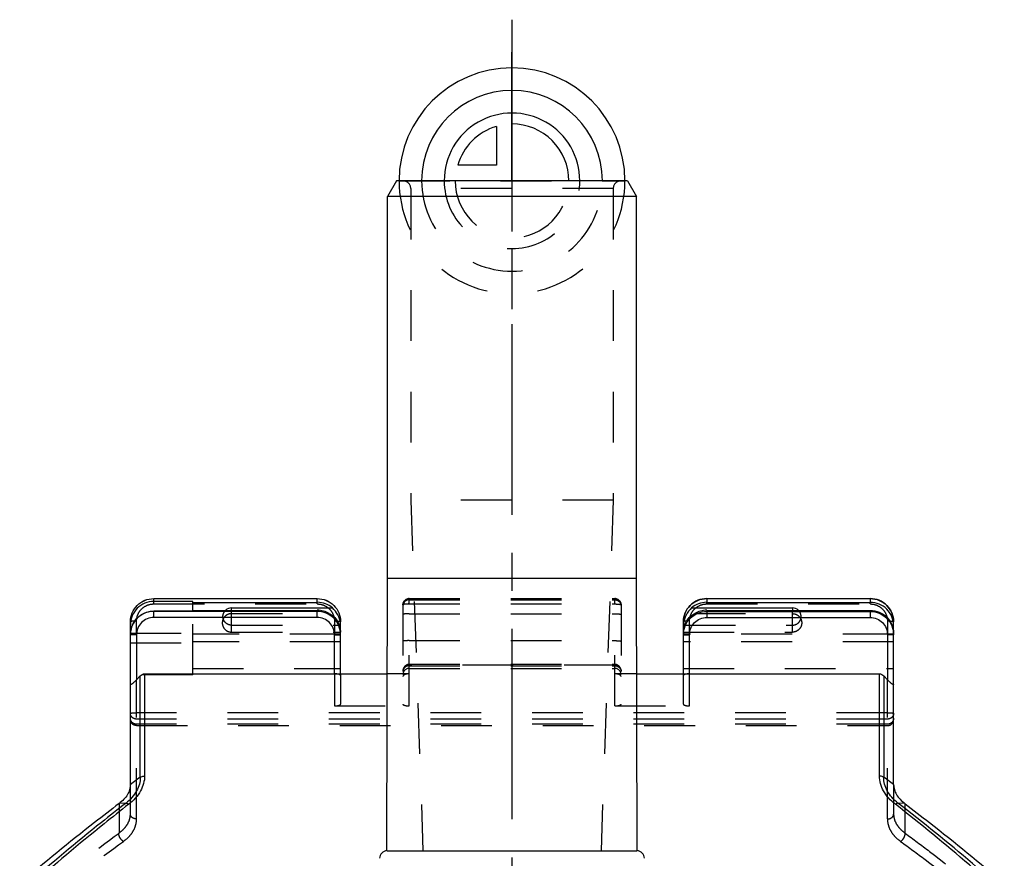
# Model space of a CAD drawing. Header units: millimetres. Extents: x 0 to 1000, y 0 to 1000.
# Tile 4 of 4: x 437 to 563, y 505 to 612. Entities that reach past the tile are written whole.
import ezdxf

# ---------------------------------------------------------------- set-up
doc = ezdxf.new("R2010")
doc.units = ezdxf.units.MM
doc.header["$LTSCALE"] = 65.185185
doc.linetypes.add('CENTER', pattern=[0.6, 0.375, -0.075, 0.075, -0.075])
doc.linetypes.add('HIDDEN', pattern=[0.2, 0.1, -0.1])
for name, color, linetype in [('ACHSEN_S', 7, 'CONTINUOUS'), ('FASEN', 7, 'CONTINUOUS'), ('FLAECHEN', 7, 'CONTINUOUS'), ('KOERPER', 7, 'CONTINUOUS'), ('KONST.EL_MIT_GEO', 7, 'CONTINUOUS'), ('KURVEN', 7, 'CONTINUOUS')]:
    doc.layers.add(name, color=color, linetype=linetype)

msp = doc.modelspace()

# ---------------------------------------------------------------- linework, layer by layer
at = {"layer": 'ACHSEN_S', "color": 40, "linetype": 'CENTER'}
msp.add_line((500, 612.42), (500, 384.8), dxfattribs=at)
at = {"layer": 'FASEN', "color": 7, "linetype": 'Continuous'}
for p, q in [((485.15, 591.73), (484, 589.73)), ((514.85, 591.73), (485.15, 591.73)), ((514.85, 591.73), (516, 589.73)), ((516, 589.73), (484, 589.73))]:
    msp.add_line(p, q, dxfattribs=at)
for points, knots in [([(451, 514.22), (451, 514), (450.93, 513.55), (450.65, 512.9), (450.17, 512.28), (449.76, 511.93), (449.54, 511.76)], [0, 0, 0, 0, 0.219259, 0.455151, 0.714417, 1, 1, 1, 1]), ([(549, 514.22), (549, 514), (549.07, 513.55), (549.35, 512.9), (549.83, 512.28), (550.24, 511.93), (550.46, 511.76)], [0, 0, 0, 0, 0.219244, 0.455158, 0.714399, 1, 1, 1, 1]), ([(449.54, 511.76), (448.49, 510.96), (444.16, 507.63), (439.94, 504.17), (436.79, 501.48)], [0, 0, 0, 0, 0.241303, 1, 1, 1, 1]), ([(550.46, 511.76), (551.51, 510.96), (555.84, 507.63), (560.06, 504.17), (563.21, 501.48)], [0, 0, 0, 0, 0.24131, 1, 1, 1, 1])]:
    msp.add_open_spline(points, degree=3, knots=knots, dxfattribs=at)
at = {"layer": 'FLAECHEN', "color": 8, "linetype": 'HIDDEN'}
for p, q in [((487, 550.73), (488.57, 505.72)), ((513, 550.73), (487, 550.73)), ((513, 550.73), (511.43, 505.72)), ((488.57, 505.72), (511.43, 505.72))]:
    msp.add_line(p, q, dxfattribs=at)
at = {"layer": 'KOERPER', "color": 7, "linetype": 'Continuous'}
for p, q in [((484, 540.73), (484, 589.73)), ((516, 540.73), (516, 589.73)), ((483.94, 505.72), (484, 540.73)), ((484, 540.73), (516, 540.73)), ((516.06, 505.72), (516, 540.73)), ((464, 536.58), (464, 536.9)), ((536, 536.9), (536, 536.58)), ((483.94, 505.72), (516.06, 505.72))]:
    msp.add_line(p, q, dxfattribs=at)
at = {"layer": 'KOERPER', "color": 8, "linetype": 'HIDDEN'}
for p, q in [((464, 533.78), (464, 536.58)), ((536, 533.78), (536, 536.58))]:
    msp.add_line(p, q, dxfattribs=at)
at = {"layer": 'KOERPER', "color": 7, "linetype": 'Continuous'}
for centre, radius, start, end in [((464, 535.77), 1.12, 89.9621, 133.6968), ((536, 535.77), 1.12, 46.3032, 90.0379), ((484, 504.73), 1, 93.5024, 179), ((516, 504.73), 1, 1, 86.4976)]:
    msp.add_arc(centre, radius, start, end, dxfattribs=at)
at = {"layer": 'KOERPER', "color": 8, "linetype": 'HIDDEN'}
for points, knots in [([(464, 536.16), (463.84, 536.16), (463.53, 536.1), (463.13, 535.84), (462.86, 535.44), (462.77, 534.97), (462.86, 534.5), (463.13, 534.11), (463.53, 533.84), (463.84, 533.78), (464, 533.78)], [0, 0, 0, 0, 0.125505, 0.250702, 0.375497, 0.5, 0.624503, 0.749298, 0.874495, 1, 1, 1, 1]), ([(464, 534.68), (463.78, 534.68), (463.34, 534.81), (462.9, 535.35), (462.84, 536.03), (463.07, 536.44), (463.22, 536.59)], [0, 0, 0, 0, 0.251128, 0.501148, 0.750328, 1, 1, 1, 1]), ([(536, 534.68), (536.22, 534.68), (536.66, 534.81), (537.1, 535.35), (537.16, 536.03), (536.93, 536.44), (536.78, 536.59)], [0, 0, 0, 0, 0.251128, 0.501148, 0.750328, 1, 1, 1, 1]), ([(536, 536.16), (536.16, 536.16), (536.47, 536.1), (536.87, 535.84), (537.14, 535.44), (537.23, 534.97), (537.14, 534.5), (536.87, 534.11), (536.47, 533.84), (536.16, 533.78), (536, 533.78)], [0, 0, 0, 0, 0.125505, 0.250702, 0.375497, 0.5, 0.624503, 0.749298, 0.874495, 1, 1, 1, 1])]:
    msp.add_open_spline(points, degree=3, knots=knots, dxfattribs=at)
at = {"layer": 'KONST.EL_MIT_GEO', "color": 8, "linetype": 'HIDDEN'}
for p, q in [((514, 591.73), (486, 591.73)), ((487, 590.73), (487, 550.73)), ((513, 590.73), (487, 590.73)), ((513, 590.73), (513, 550.73)), ((454, 537.4), (454, 537.71)), ((454, 537.4), (475, 537.4)), ((475, 537.4), (475, 537.6)), ((486.8, 524.31), (486.8, 538.09)), ((486.8, 538.09), (513.2, 538.09)), ((486.8, 538.09), (513.2, 538.09)), ((486.8, 537.94), (513.2, 537.94)), ((486.8, 537.4), (513.2, 537.4)), ((513.2, 524.31), (513.2, 538.09)), ((525, 537.4), (525, 537.6)), ((525, 537.4), (546, 537.4)), ((546, 537.4), (546, 537.6)), ((459, 528.28), (459, 536.47)), ((464, 536.16), (476.54, 536.16)), ((486, 537.29), (486, 524.53)), ((486.8, 536.13), (513.2, 536.13)), ((514, 537.29), (514, 524.53)), ((523.46, 536.16), (536, 536.16)), ((451, 534.74), (451, 535.11)), ((451.8, 533.45), (451.8, 535.22)), ((477.2, 535.22), (477.2, 533.45)), ((522.8, 533.45), (522.8, 535.22)), ((548.2, 535.22), (548.2, 533.45)), ((451, 533.65), (459, 533.65)), ((478, 533.54), (459, 533.54)), ((464, 534.68), (477.83, 534.68)), ((464, 533.78), (477.99, 533.78)), ((549, 533.54), (522, 533.54)), ((522.01, 533.78), (536, 533.78)), ((522.17, 534.68), (536, 534.68)), ((451, 532.41), (459, 532.41)), ((478, 532.52), (459, 532.52)), ((486.8, 532.69), (513.2, 532.69)), ((549, 532.52), (522, 532.52)), ((459, 529.13), (478, 529.13)), ((486.8, 529.65), (513.2, 529.65)), ((513.2, 529.55), (486.8, 529.55)), ((486.8, 529.47), (513.2, 529.47)), ((486.8, 529.13), (513.2, 529.13)), ((522, 529.13), (549, 529.13)), ((459, 528.28), (451, 528.28)), ((451.8, 509.8), (451.8, 527.67)), ((477.2, 528.43), (477.2, 524.31)), ((478, 528.43), (478, 524.53)), ((486.8, 528.43), (483.98, 528.43)), ((516.02, 528.43), (513.2, 528.43)), ((522, 524.53), (522, 528.43)), ((522.8, 524.31), (522.8, 528.43)), ((548.2, 509.8), (548.2, 527.67)), ((548.2, 523.44), (451.8, 523.44)), ((477.2, 524.31), (486.8, 524.31)), ((513.2, 524.31), (522.8, 524.31)), ((548.2, 522.62), (451.8, 522.62)), ((548.2, 521.96), (451.8, 521.96)), ((451.8, 521.78), (548.2, 521.78)), ((451, 510.41), (451, 514.22)), ((549, 514.22), (549, 510.41)), ((449.54, 511.76), (449.54, 507.98)), ((550.46, 511.76), (550.46, 507.98))]:
    msp.add_line(p, q, dxfattribs=at)
at = {"layer": 'KONST.EL_MIT_GEO', "color": 7, "linetype": 'Continuous'}
for p, q in [((454, 537.71), (454, 538.09)), ((454, 538.09), (475, 538.09)), ((454, 538.09), (475, 538.09)), ((459, 537.71), (454, 537.71)), ((459, 536.47), (459, 537.71)), ((459, 537.6), (475, 537.6)), ((475, 537.6), (475, 538.09)), ((525, 538.09), (525, 537.6)), ((525, 538.09), (546, 538.09)), ((525, 538.09), (546, 538.09)), ((525, 537.6), (546, 537.6)), ((546, 538.09), (546, 537.6)), ((454, 535.67), (454, 536.47)), ((459, 536.47), (454, 536.47)), ((475, 536.45), (454, 536.45)), ((459, 536.58), (475, 536.58)), ((464, 536.9), (476.94, 536.9)), ((475, 535.67), (475, 536.58)), ((523.06, 536.9), (536, 536.9)), ((525, 536.58), (525, 535.67)), ((525, 536.58), (546, 536.58)), ((525, 536.45), (546, 536.45)), ((546, 536.58), (546, 535.67)), ((475, 535.67), (454, 535.67)), ((478, 528.43), (478, 535.11)), ((522, 528.43), (522, 535.11)), ((525, 535.67), (546, 535.67)), ((549, 514.22), (549, 535.11)), ((451, 514.22), (451, 534.74)), ((477.83, 534.68), (478, 534.68)), ((522, 534.68), (522.17, 534.68)), ((451.8, 533.45), (451.8, 527.67)), ((477.2, 528.43), (477.2, 533.45)), ((522.8, 528.43), (522.8, 533.45)), ((548.2, 533.45), (548.2, 527.67)), ((452.27, 528.18), (451.8, 527.67)), ((452.27, 515.15), (452.27, 528.18)), ((452.83, 528.43), (452.83, 515.31)), ((452.83, 528.43), (483.98, 528.43)), ((516.02, 528.43), (547.17, 528.43)), ((547.17, 515.3), (547.17, 528.43)), ((547.73, 528.18), (547.73, 515.15)), ((548.2, 527.67), (547.73, 528.18)), ((452.27, 515.15), (451, 514.22)), ((549, 514.22), (547.73, 515.15)), ((450.44, 511.83), (449.54, 511.76)), ((550.46, 511.76), (549.56, 511.83))]:
    msp.add_line(p, q, dxfattribs=at)
at = {"layer": 'KONST.EL_MIT_GEO', "color": 8, "linetype": 'HIDDEN'}
for centre, radius, start, end in [((486, 590.73), 1, 0, 90), ((514, 590.73), 1, 90, 180), ((486.8, 537.29), 0.8, 90, 180), ((513.2, 537.29), 0.8, 0, 90), ((486.8, 528.85), 0.8, 90, 180), ((486.8, 528.33), 0.8, 90, 180), ((486.72, 528.79), 0.723, 175.4259, 179.9936), ((513.2, 528.85), 0.8, 0, 90), ((513.2, 528.33), 0.8, 0, 90), ((513.28, 528.79), 0.723, 0.0064, 4.5741)]:
    msp.add_arc(centre, radius, start, end, dxfattribs=at)
at = {"layer": 'KONST.EL_MIT_GEO', "color": 7, "linetype": 'Continuous'}
for centre, radius, start, end in [((475, 534.59), 3.02, 49.97, 90.0295), ((525, 534.59), 3.02, 89.9705, 130.03), ((454, 533.47), 2.98, 90.0032, 93.346), ((475, 533.57), 3.02, 59.3249, 90.0148), ((525, 533.57), 3.02, 89.9852, 120.6751), ((475.49, 534.62), 2.51, 4.2005, 7.5035), ((475.62, 534.63), 2.38, 2.6548, 4.1967), ((524.36, 534.63), 2.36, 175.4048, 178.7841), ((524.5, 534.62), 2.5, 173.6297, 175.4155), ((454.03, 533.44), 3.03, 176.6675, 179.9955), ((475.05, 533.61), 2.95, 0.0004, 3.3507), ((475.75, 534.63), 2.25, 1.1677, 2.6569), ((475.05, 534.63), 2.95, 0, 0.9888), ((524.95, 534.63), 2.95, 179.0112, 180), ((524.95, 533.61), 2.95, 176.6493, 179.9996)]:
    msp.add_arc(centre, radius, start, end, dxfattribs=at)
at = {"layer": 'KONST.EL_MIT_GEO', "color": 8, "linetype": 'HIDDEN'}
for centre, ratio, start_param, end_param in [((477.2, 528.22), 0.258608, 0, 1.570796), ((522.8, 528.22), 0.258608, 1.570796, 3.141593), ((477.2, 524.53), 0.271258, -1.570796, 0), ((486.8, 524.53), 0.271258, 3.141593, 4.712389), ((513.2, 524.53), 0.271258, -1.570796, 0), ((522.8, 524.53), 0.271258, 3.141593, 4.712389)]:
    msp.add_ellipse(centre, major_axis=(0.8, 0), ratio=ratio, start_param=start_param, end_param=end_param, dxfattribs=at)
at = {"layer": 'KONST.EL_MIT_GEO', "color": 7, "linetype": 'Continuous'}
for points, knots in [([(451, 535.11), (451, 535.5), (451.16, 536.28), (451.83, 537.28), (452.82, 537.94), (453.61, 538.09), (454, 538.09)], [0, 0, 0, 0, 0.249463, 0.499239, 0.749462, 1, 1, 1, 1]), ([(451, 535.11), (451, 535.5), (451.16, 536.28), (451.83, 537.27), (452.82, 537.93), (453.61, 538.09), (454, 538.09)], [0, 0, 0, 0, 0.249007, 0.498597, 0.749009, 1, 1, 1, 1]), ([(454, 537.71), (453.61, 537.71), (452.82, 537.56), (451.83, 536.9), (451.16, 535.91), (451, 535.13), (451, 534.74)], [0, 0, 0, 0, 0.250991, 0.501403, 0.750993, 1, 1, 1, 1]), ([(475, 538.09), (475.39, 538.09), (476.18, 537.94), (477.17, 537.28), (477.84, 536.28), (478, 535.5), (478, 535.11)], [0, 0, 0, 0, 0.250538, 0.500761, 0.750537, 1, 1, 1, 1]), ([(475, 538.09), (475.39, 538.09), (476.18, 537.93), (477.17, 537.27), (477.84, 536.28), (478, 535.5), (478, 535.11)], [0, 0, 0, 0, 0.250991, 0.501403, 0.750993, 1, 1, 1, 1]), ([(525, 538.09), (524.61, 538.09), (523.82, 537.94), (522.83, 537.28), (522.16, 536.28), (522, 535.5), (522, 535.11)], [0, 0, 0, 0, 0.250538, 0.500761, 0.750537, 1, 1, 1, 1]), ([(522, 535.11), (522, 535.5), (522.16, 536.28), (522.83, 537.27), (523.82, 537.93), (524.61, 538.09), (525, 538.09)], [0, 0, 0, 0, 0.249007, 0.498597, 0.749009, 1, 1, 1, 1]), ([(549, 535.11), (549, 535.5), (548.84, 536.28), (548.17, 537.28), (547.18, 537.94), (546.39, 538.09), (546, 538.09)], [0, 0, 0, 0, 0.249463, 0.499239, 0.749462, 1, 1, 1, 1]), ([(546, 538.09), (546.39, 538.09), (547.18, 537.93), (548.17, 537.27), (548.84, 536.28), (549, 535.5), (549, 535.11)], [0, 0, 0, 0, 0.250991, 0.501403, 0.750993, 1, 1, 1, 1]), ([(549, 534.63), (549, 535.02), (548.84, 535.8), (548.17, 536.79), (547.18, 537.45), (546.39, 537.6), (546, 537.6)], [0, 0, 0, 0, 0.249007, 0.498597, 0.749009, 1, 1, 1, 1]), ([(451, 533.5), (451, 533.89), (451.16, 534.67), (451.83, 535.66), (452.82, 536.32), (453.61, 536.47), (454, 536.47)], [0, 0, 0, 0, 0.249007, 0.498597, 0.749009, 1, 1, 1, 1]), ([(453.83, 536.45), (453.46, 536.43), (452.74, 536.25), (451.83, 535.61), (451.2, 534.7), (451.03, 533.97), (451.01, 533.61)], [0, 0, 0, 0, 0.250017, 0.500008, 0.749995, 1, 1, 1, 1]), ([(478, 533.44), (478, 533.83), (477.84, 534.62), (477.18, 535.62), (476.18, 536.29), (475.39, 536.45), (475, 536.45)], [0, 0, 0, 0, 0.249996, 0.499997, 0.749999, 1, 1, 1, 1]), ([(476.54, 536.16), (476.74, 536.06), (477.14, 535.79), (477.62, 535.21), (477.91, 534.51), (477.98, 534.01), (477.99, 533.78)], [0, 0, 0, 0, 0.230963, 0.488896, 0.763013, 1, 1, 1, 1]), ([(477.98, 534.95), (477.93, 535.31), (477.68, 536.04), (477.21, 536.63), (476.94, 536.9)], [0, 0, 0, 0, 0.496193, 1, 1, 1, 1]), ([(522, 533.44), (522, 533.83), (522.16, 534.62), (522.82, 535.62), (523.82, 536.29), (524.61, 536.45), (525, 536.45)], [0, 0, 0, 0, 0.249996, 0.499997, 0.749999, 1, 1, 1, 1]), ([(523.06, 536.9), (522.78, 536.63), (522.3, 536.01), (522.06, 535.27), (522.01, 534.9)], [0, 0, 0, 0, 0.507308, 1, 1, 1, 1]), ([(522.01, 533.78), (522.02, 534.01), (522.09, 534.51), (522.38, 535.21), (522.86, 535.79), (523.26, 536.06), (523.46, 536.16)], [0, 0, 0, 0, 0.237009, 0.511092, 0.769015, 1, 1, 1, 1]), ([(546, 536.58), (546.39, 536.58), (547.18, 536.43), (548.17, 535.77), (548.84, 534.78), (549, 534), (549, 533.61)], [0, 0, 0, 0, 0.250991, 0.501403, 0.750993, 1, 1, 1, 1]), ([(546, 536.45), (546.39, 536.45), (547.18, 536.29), (548.18, 535.62), (548.84, 534.62), (549, 533.83), (549, 533.44)], [0, 0, 0, 0, 0.250001, 0.500003, 0.750004, 1, 1, 1, 1]), ([(454, 535.67), (453.71, 535.67), (453.13, 535.56), (452.4, 535.06), (451.91, 534.32), (451.8, 533.74), (451.8, 533.45)], [0, 0, 0, 0, 0.249971, 0.499962, 0.749975, 1, 1, 1, 1]), ([(477.2, 533.45), (477.2, 533.74), (477.09, 534.32), (476.6, 535.06), (475.87, 535.56), (475.29, 535.67), (475, 535.67)], [0, 0, 0, 0, 0.250025, 0.500038, 0.750029, 1, 1, 1, 1]), ([(522.8, 533.45), (522.8, 533.74), (522.91, 534.32), (523.4, 535.06), (524.13, 535.56), (524.71, 535.67), (525, 535.67)], [0, 0, 0, 0, 0.250025, 0.500038, 0.750029, 1, 1, 1, 1]), ([(546, 535.67), (546.29, 535.67), (546.87, 535.56), (547.6, 535.06), (548.09, 534.32), (548.2, 533.74), (548.2, 533.45)], [0, 0, 0, 0, 0.249971, 0.499962, 0.749975, 1, 1, 1, 1]), ([(451.21, 533.44), (451.16, 533.44), (451.09, 533.44), (451.03, 533.44), (451, 533.44)], [0, 0, 0, 0, 0.677398, 1, 1, 1, 1]), ([(451, 533.44), (451, 533.44), (451, 533.44), (451, 533.44), (451, 533.44)], [0, 0, 0, 0, 0.718735, 1, 1, 1, 1]), ([(451.8, 533.45), (451.74, 533.45), (451.55, 533.45), (451.35, 533.45), (451.21, 533.44)], [0, 0, 0, 0, 0.279574, 1, 1, 1, 1]), ([(477.2, 533.45), (477.3, 533.45), (477.45, 533.45), (477.64, 533.45), (477.76, 533.45), (477.86, 533.44), (477.92, 533.44), (477.96, 533.44), (477.98, 533.44), (477.99, 533.44), (478, 533.44), (478, 533.44)], [0, 0, 0, 0, 0.382504, 0.555264, 0.706681, 0.831028, 0.923425, 0.956514, 0.980381, 0.994876, 1, 1, 1, 1]), ([(522, 533.44), (522, 533.44), (522.01, 533.44), (522.02, 533.44), (522.04, 533.44), (522.08, 533.44), (522.14, 533.44), (522.24, 533.45), (522.36, 533.45), (522.55, 533.45), (522.7, 533.45), (522.8, 533.45)], [0, 0, 0, 0, 0.005124, 0.019619, 0.043486, 0.076575, 0.168972, 0.293319, 0.444736, 0.617496, 1, 1, 1, 1]), ([(549, 533.44), (549, 533.44), (548.99, 533.44), (548.98, 533.44), (548.96, 533.44), (548.92, 533.44), (548.86, 533.44), (548.76, 533.45), (548.64, 533.45), (548.45, 533.45), (548.3, 533.45), (548.2, 533.45)], [0, 0, 0, 0, 0.005124, 0.019619, 0.043486, 0.076575, 0.168972, 0.293319, 0.444736, 0.617496, 1, 1, 1, 1]), ([(451.8, 527.67), (451.76, 527.63), (451.68, 527.54), (451.55, 527.42), (451.42, 527.3), (451.3, 527.2), (451.18, 527.12), (451.1, 527.07), (451.02, 527.06), (451, 527.1), (451, 527.12)], [0, 0, 0, 0, 0.173256, 0.344442, 0.509967, 0.664121, 0.797351, 0.896224, 0.953101, 1, 1, 1, 1]), ([(452.27, 528.18), (452.34, 528.25), (452.51, 528.38), (452.73, 528.43), (452.83, 528.43)], [0, 0, 0, 0, 0.500194, 1, 1, 1, 1]), ([(547.17, 528.43), (547.27, 528.43), (547.49, 528.38), (547.66, 528.25), (547.73, 528.18)], [0, 0, 0, 0, 0.499807, 1, 1, 1, 1]), ([(549, 527.12), (549, 527.1), (548.98, 527.06), (548.9, 527.07), (548.82, 527.12), (548.7, 527.2), (548.58, 527.3), (548.45, 527.42), (548.33, 527.54), (548.24, 527.63), (548.2, 527.67)], [0, 0, 0, 0, 0.046902, 0.103777, 0.202639, 0.335856, 0.490009, 0.65554, 0.826738, 1, 1, 1, 1]), ([(452.27, 515.15), (452.27, 514.85), (452.19, 514.24), (451.69, 513.03), (450.99, 512.26), (450.44, 511.83)], [0, 0, 0, 0, 0.226687, 0.466318, 1, 1, 1, 1]), ([(452.83, 515.31), (452.83, 514.99), (452.72, 514.32), (452.17, 512.99), (451.39, 512.15), (450.79, 511.69)], [0, 0, 0, 0, 0.227408, 0.467587, 1, 1, 1, 1]), ([(452.27, 515.15), (452.3, 515.17), (452.48, 515.27), (452.68, 515.31), (452.83, 515.31)], [0, 0, 0, 0, 0.231143, 1, 1, 1, 1]), ([(549.22, 511.68), (548.91, 511.92), (548.34, 512.44), (547.69, 513.35), (547.28, 514.31), (547.18, 514.98), (547.17, 515.3)], [0, 0, 0, 0, 0.276709, 0.533781, 0.773273, 1, 1, 1, 1]), ([(547.73, 515.15), (547.7, 515.17), (547.59, 515.22), (547.4, 515.29), (547.25, 515.3), (547.17, 515.3)], [0, 0, 0, 0, 0.22503, 0.603794, 1, 1, 1, 1]), ([(549.56, 511.83), (549.28, 512.05), (548.76, 512.53), (548.17, 513.36), (547.81, 514.25), (547.73, 514.85), (547.73, 515.15)], [0, 0, 0, 0, 0.277838, 0.535029, 0.773952, 1, 1, 1, 1]), ([(450.44, 511.83), (449.38, 511.01), (445.05, 507.61), (440.83, 504.08), (437.68, 501.34)], [0, 0, 0, 0, 0.24365, 1, 1, 1, 1]), ([(450.79, 511.69), (449.73, 510.86), (445.42, 507.44), (441.21, 503.88), (438.08, 501.13)], [0, 0, 0, 0, 0.243623, 1, 1, 1, 1]), ([(450.44, 511.83), (450.46, 511.83), (450.53, 511.81), (450.65, 511.78), (450.74, 511.72), (450.79, 511.69)], [0, 0, 0, 0, 0.180661, 0.55367, 1, 1, 1, 1]), ([(549.56, 511.83), (549.52, 511.82), (549.43, 511.79), (549.32, 511.74), (549.25, 511.7), (549.22, 511.68)], [0, 0, 0, 0, 0.402559, 0.6884, 1, 1, 1, 1]), ([(561.92, 501.13), (560.86, 502.06), (556.7, 505.66), (552.45, 509.16), (549.22, 511.68)], [0, 0, 0, 0, 0.256055, 1, 1, 1, 1]), ([(562.32, 501.34), (561.25, 502.27), (557.08, 505.85), (552.8, 509.33), (549.56, 511.83)], [0, 0, 0, 0, 0.256037, 1, 1, 1, 1])]:
    msp.add_open_spline(points, degree=3, knots=knots, dxfattribs=at)
at = {"layer": 'KONST.EL_MIT_GEO', "color": 8, "linetype": 'HIDDEN'}
for points, knots in [([(451.8, 535.22), (451.8, 535.5), (451.91, 536.07), (452.41, 536.8), (453.14, 537.28), (453.71, 537.4), (454, 537.4)], [0, 0, 0, 0, 0.249012, 0.498597, 0.749003, 1, 1, 1, 1]), ([(475, 537.4), (475.29, 537.4), (475.86, 537.28), (476.59, 536.8), (477.09, 536.07), (477.2, 535.5), (477.2, 535.22)], [0, 0, 0, 0, 0.250997, 0.501403, 0.750988, 1, 1, 1, 1]), ([(486, 537.29), (486, 537.4), (486.04, 537.6), (486.22, 537.87), (486.49, 538.04), (486.7, 538.09), (486.8, 538.09)], [0, 0, 0, 0, 0.249025, 0.498597, 0.74899, 1, 1, 1, 1]), ([(486.8, 537.94), (486.7, 537.94), (486.49, 537.9), (486.22, 537.73), (486.04, 537.46), (486, 537.25), (486, 537.15)], [0, 0, 0, 0, 0.25101, 0.501403, 0.750975, 1, 1, 1, 1]), ([(486.8, 537.4), (486.7, 537.4), (486.51, 537.39), (486.26, 537.37), (486.1, 537.35), (486.02, 537.32), (486, 537.3), (486, 537.29)], [0, 0, 0, 0, 0.374172, 0.692424, 0.908276, 0.968828, 1, 1, 1, 1]), ([(513.2, 538.09), (513.3, 538.09), (513.51, 538.04), (513.78, 537.87), (513.96, 537.6), (514, 537.4), (514, 537.29)], [0, 0, 0, 0, 0.25101, 0.501403, 0.750975, 1, 1, 1, 1]), ([(513.2, 537.94), (513.3, 537.94), (513.51, 537.9), (513.78, 537.73), (513.96, 537.46), (514, 537.25), (514, 537.15)], [0, 0, 0, 0, 0.25101, 0.501403, 0.750975, 1, 1, 1, 1]), ([(513.2, 537.4), (513.3, 537.4), (513.49, 537.39), (513.74, 537.37), (513.9, 537.35), (513.98, 537.32), (514, 537.3), (514, 537.29)], [0, 0, 0, 0, 0.374172, 0.692424, 0.908276, 0.968828, 1, 1, 1, 1]), ([(522.8, 535.22), (522.8, 535.5), (522.91, 536.07), (523.41, 536.8), (524.14, 537.28), (524.71, 537.4), (525, 537.4)], [0, 0, 0, 0, 0.249012, 0.498597, 0.749003, 1, 1, 1, 1]), ([(546, 537.4), (546.29, 537.4), (546.86, 537.28), (547.59, 536.8), (548.09, 536.07), (548.2, 535.5), (548.2, 535.22)], [0, 0, 0, 0, 0.250997, 0.501403, 0.750988, 1, 1, 1, 1]), ([(486.8, 536.13), (486.7, 536.13), (486.51, 536.13), (486.29, 536.12), (486.14, 536.11), (486.07, 536.09), (486.03, 536.08), (486, 536.07), (486, 536.07)], [0, 0, 0, 0, 0.378503, 0.699828, 0.823493, 0.916071, 0.974627, 1, 1, 1, 1]), ([(513.2, 536.13), (513.3, 536.13), (513.49, 536.13), (513.71, 536.12), (513.86, 536.11), (513.93, 536.09), (513.97, 536.08), (514, 536.07), (514, 536.07)], [0, 0, 0, 0, 0.378503, 0.699828, 0.823493, 0.916071, 0.974627, 1, 1, 1, 1]), ([(451.8, 535.22), (451.7, 535.22), (451.51, 535.21), (451.26, 535.19), (451.1, 535.16), (451.02, 535.14), (451, 535.12), (451, 535.11)], [0, 0, 0, 0, 0.374165, 0.692415, 0.908269, 0.968825, 1, 1, 1, 1]), ([(477.2, 535.22), (477.3, 535.22), (477.49, 535.21), (477.74, 535.19), (477.9, 535.16), (477.98, 535.14), (478, 535.12), (478, 535.11)], [0, 0, 0, 0, 0.374165, 0.692415, 0.908269, 0.968825, 1, 1, 1, 1]), ([(522.8, 535.22), (522.7, 535.22), (522.51, 535.21), (522.26, 535.19), (522.1, 535.16), (522.02, 535.14), (522, 535.12), (522, 535.11)], [0, 0, 0, 0, 0.374165, 0.692415, 0.908269, 0.968825, 1, 1, 1, 1]), ([(548.2, 535.22), (548.3, 535.22), (548.49, 535.21), (548.74, 535.19), (548.9, 535.16), (548.98, 535.14), (549, 535.12), (549, 535.11)], [0, 0, 0, 0, 0.374165, 0.692415, 0.908269, 0.968825, 1, 1, 1, 1]), ([(486.8, 532.69), (486.7, 532.69), (486.51, 532.69), (486.29, 532.67), (486.14, 532.66), (486.07, 532.65), (486.03, 532.64), (486, 532.63), (486, 532.62)], [0, 0, 0, 0, 0.378503, 0.699828, 0.823493, 0.916071, 0.974627, 1, 1, 1, 1]), ([(513.2, 532.69), (513.3, 532.69), (513.49, 532.69), (513.71, 532.67), (513.86, 532.66), (513.93, 532.65), (513.97, 532.64), (514, 532.63), (514, 532.62)], [0, 0, 0, 0, 0.378503, 0.699828, 0.823493, 0.916071, 0.974627, 1, 1, 1, 1]), ([(486.8, 529.55), (486.7, 529.55), (486.5, 529.51), (486.25, 529.36), (486.06, 529.13), (486.01, 528.94), (486, 528.85)], [0, 0, 0, 0, 0.255385, 0.507721, 0.755596, 1, 1, 1, 1]), ([(486.8, 529.47), (486.7, 529.47), (486.49, 529.43), (486.22, 529.27), (486.04, 529.03), (486, 528.84), (486, 528.74)], [0, 0, 0, 0, 0.260502, 0.514954, 0.760651, 1, 1, 1, 1]), ([(513.2, 529.55), (513.3, 529.55), (513.5, 529.51), (513.75, 529.36), (513.94, 529.13), (513.99, 528.94), (514, 528.85)], [0, 0, 0, 0, 0.255385, 0.507721, 0.755596, 1, 1, 1, 1]), ([(513.2, 529.47), (513.3, 529.47), (513.51, 529.43), (513.78, 529.27), (513.96, 529.03), (514, 528.84), (514, 528.74)], [0, 0, 0, 0, 0.260502, 0.514954, 0.760651, 1, 1, 1, 1]), ([(486.8, 528.43), (486.67, 528.43), (486.45, 528.41), (486.19, 528.32), (486.04, 528.21), (486, 528.12), (486, 528.08)], [0, 0, 0, 0, 0.421696, 0.698654, 0.875041, 1, 1, 1, 1]), ([(514, 528.08), (514, 528.12), (513.96, 528.21), (513.81, 528.32), (513.55, 528.41), (513.33, 528.43), (513.2, 528.43)], [0, 0, 0, 0, 0.124959, 0.301346, 0.578305, 1, 1, 1, 1]), ([(451, 523.34), (451, 523.35), (451.02, 523.37), (451.1, 523.39), (451.26, 523.42), (451.51, 523.44), (451.7, 523.44), (451.8, 523.44)], [0, 0, 0, 0, 0.031174, 0.091727, 0.30758, 0.625831, 1, 1, 1, 1]), ([(548.2, 523.44), (548.3, 523.44), (548.49, 523.44), (548.74, 523.42), (548.9, 523.39), (548.98, 523.37), (549, 523.35), (549, 523.34)], [0, 0, 0, 0, 0.374156, 0.692411, 0.908268, 0.968824, 1, 1, 1, 1]), ([(451.8, 522.62), (451.7, 522.62), (451.49, 522.65), (451.22, 522.81), (451.04, 523.05), (451, 523.24), (451, 523.34)], [0, 0, 0, 0, 0.261786, 0.516802, 0.761983, 1, 1, 1, 1]), ([(451.8, 521.96), (451.7, 521.96), (451.49, 522), (451.22, 522.17), (451.04, 522.42), (451, 522.63), (451, 522.73)], [0, 0, 0, 0, 0.255859, 0.508237, 0.755797, 1, 1, 1, 1]), ([(451.8, 521.78), (451.7, 521.78), (451.49, 521.82), (451.22, 521.99), (451.04, 522.25), (451, 522.46), (451, 522.56)], [0, 0, 0, 0, 0.251992, 0.502795, 0.751962, 1, 1, 1, 1]), ([(549, 523.34), (549, 523.24), (548.96, 523.05), (548.78, 522.81), (548.51, 522.65), (548.3, 522.62), (548.2, 522.62)], [0, 0, 0, 0, 0.238019, 0.483202, 0.73822, 1, 1, 1, 1]), ([(549, 522.73), (549, 522.63), (548.96, 522.42), (548.78, 522.17), (548.51, 522), (548.3, 521.96), (548.2, 521.96)], [0, 0, 0, 0, 0.244203, 0.491763, 0.744141, 1, 1, 1, 1]), ([(548.2, 521.78), (548.3, 521.78), (548.51, 521.82), (548.78, 521.99), (548.96, 522.25), (549, 522.46), (549, 522.56)], [0, 0, 0, 0, 0.251992, 0.502795, 0.751962, 1, 1, 1, 1]), ([(449.54, 507.98), (449.76, 508.15), (450.17, 508.5), (450.65, 509.11), (450.93, 509.75), (451, 510.2), (451, 510.41)], [0, 0, 0, 0, 0.286634, 0.546005, 0.781397, 1, 1, 1, 1]), ([(450.1, 506.91), (450.36, 507.1), (450.84, 507.51), (451.39, 508.23), (451.72, 509), (451.8, 509.54), (451.8, 509.8)], [0, 0, 0, 0, 0.281428, 0.539605, 0.77707, 1, 1, 1, 1]), ([(451.8, 509.8), (451.7, 509.8), (451.49, 509.83), (451.23, 509.96), (451.05, 510.16), (451, 510.33), (451, 510.41)], [0, 0, 0, 0, 0.279266, 0.542314, 0.780697, 1, 1, 1, 1]), ([(548.2, 509.8), (548.3, 509.8), (548.51, 509.83), (548.77, 509.96), (548.95, 510.16), (549, 510.33), (549, 510.41)], [0, 0, 0, 0, 0.279266, 0.542314, 0.780697, 1, 1, 1, 1]), ([(548.2, 509.8), (548.2, 509.54), (548.28, 509), (548.61, 508.23), (549.16, 507.51), (549.64, 507.1), (549.9, 506.91)], [0, 0, 0, 0, 0.222929, 0.460394, 0.718572, 1, 1, 1, 1]), ([(549, 510.41), (549, 510.2), (549.07, 509.75), (549.35, 509.11), (549.83, 508.5), (550.24, 508.15), (550.46, 507.98)], [0, 0, 0, 0, 0.218603, 0.453994, 0.713366, 1, 1, 1, 1]), ([(436.79, 497.9), (437.85, 498.8), (442.02, 502.27), (446.29, 505.6), (449.54, 507.98)], [0, 0, 0, 0, 0.257155, 1, 1, 1, 1]), ([(450.1, 506.91), (450.01, 506.97), (449.83, 507.13), (449.64, 507.41), (449.53, 507.7), (449.51, 507.9), (449.54, 507.98)], [0, 0, 0, 0, 0.264702, 0.544347, 0.799219, 1, 1, 1, 1]), ([(549.9, 506.91), (549.99, 506.97), (550.17, 507.13), (550.36, 507.41), (550.47, 507.7), (550.49, 507.9), (550.46, 507.98)], [0, 0, 0, 0, 0.264702, 0.544347, 0.799219, 1, 1, 1, 1]), ([(550.46, 507.98), (551.52, 507.21), (555.86, 503.96), (560.08, 500.55), (563.21, 497.9)], [0, 0, 0, 0, 0.242428, 1, 1, 1, 1]), ([(437.35, 496.97), (438.42, 497.85), (442.58, 501.27), (446.86, 504.56), (450.1, 506.91)], [0, 0, 0, 0, 0.257038, 1, 1, 1, 1]), ([(549.9, 506.91), (550.96, 506.14), (555.29, 502.94), (559.51, 499.58), (562.65, 496.97)], [0, 0, 0, 0, 0.242551, 1, 1, 1, 1])]:
    msp.add_open_spline(points, degree=3, knots=knots, dxfattribs=at)
at = {"layer": 'KURVEN', "color": 40, "linetype": 'Continuous'}
for p, q in [((500, 591.73), (500, 608.23)), ((498, 598.69), (498, 593.73)), ((498, 593.73), (493.03, 593.73))]:
    msp.add_line(p, q, dxfattribs=at)
at = {"layer": 'KURVEN', "color": 8, "linetype": 'HIDDEN'}
for p, q in [((485.5, 591.73), (514.5, 591.73)), ((500, 591.73), (500, 575.23))]:
    msp.add_line(p, q, dxfattribs=at)
at = {"layer": 'KURVEN', "color": 40, "linetype": 'Continuous'}
for radius, start, end in [(14.5, 0, 180), (11.6, 0, 180), (8.7, 359.9999, 180), (7.25, 106.0134, 163.9866), (7.3, 359.9999, 90)]:
    msp.add_arc((500, 591.73), radius, start, end, dxfattribs=at)
at = {"layer": 'KURVEN', "color": 8, "linetype": 'HIDDEN'}
for radius, end in [(14.5, 360), (11.6, 360), (8.7, 359.9999), (7.3, 359.9999)]:
    msp.add_arc((500, 591.73), radius, 180, end, dxfattribs=at)

doc.saveas('drawing.dxf')
